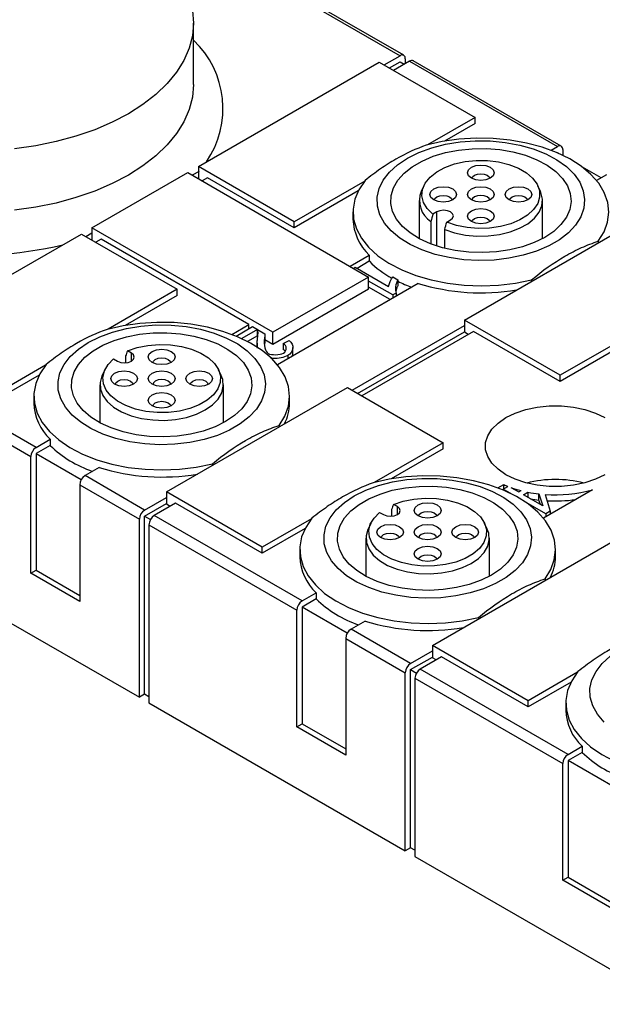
# Model space of a CAD drawing. Header units: millimetres. Extents: x 13 to 546, y 13 to 419.
# Tile 7 of 11: x 447 to 485, y 301 to 366. Entities that reach past the tile are written whole.
import ezdxf

# ---------------------------------------------------------------- set-up
doc = ezdxf.new("R2010")
doc.units = ezdxf.units.MM
doc.header["$LTSCALE"] = 2

msp = doc.modelspace()

# ---------------------------------------------------------------- linework, layer by layer
for p, q in [((452.836, 374.674), (471.857, 363.693)), ((472.107, 363.718), (453.086, 374.699)), ((458.128, 361.775), (458.128, 365.857)), ((470.796, 363.081), (471.857, 363.693)), ((472.493, 363.326), (471.433, 362.713)), ((472.211, 363.489), (472.211, 363.162)), ((472.493, 363.326), (482.322, 357.652)), ((482.572, 357.676), (472.743, 363.35)), ((458.457, 356.325), (470.478, 363.265)), ((470.478, 363.265), (476.842, 359.591)), ((471.15, 362.877), (471.857, 363.285)), ((471.857, 363.285), (472.14, 363.122)), ((476.842, 359.591), (473.675, 357.762)), ((476.842, 359.182), (476.842, 359.591)), ((476.842, 359.182), (474.809, 358.009)), ((481.898, 357.407), (482.322, 357.652)), ((482.676, 357.447), (482.676, 357.073)), ((482.322, 357.243), (482.314, 357.238)), ((482.383, 357.208), (482.322, 357.243)), ((458.457, 356.325), (458.457, 355.509)), ((464.821, 352.651), (458.457, 356.325)), ((485.221, 355.57), (483.992, 356.28)), ((451.386, 352.243), (457.75, 355.917)), ((457.75, 355.917), (469.771, 348.977)), ((458.503, 355.984), (458.05, 355.744)), ((458.422, 355.529), (458.457, 355.549)), ((459.058, 355.57), (458.705, 355.366)), ((464.821, 352.243), (459.058, 355.57)), ((485.575, 355.774), (484.921, 355.396)), ((469.511, 355.358), (464.821, 352.651)), ((473.445, 355.05), (473.269, 354.669)), ((481.193, 354.669), (481.017, 355.05)), ((469.083, 354.703), (464.821, 352.243)), ((473.131, 354.06), (473.131, 351.531)), ((481.331, 351.531), (481.331, 354.06)), ((468.731, 353.305), (468.731, 352.835)), ((474.297, 353.305), (474.039, 353.156)), ((474.297, 351.038), (474.297, 353.305)), ((476.135, 346.12), (488.156, 353.059)), ((451.386, 352.243), (451.386, 351.427)), ((463.407, 345.304), (451.386, 352.243)), ((464.821, 352.243), (464.821, 352.651)), ((473.909, 352.673), (473.909, 351.175)), ((474.959, 352.625), (475.216, 352.774)), ((438.658, 344.895), (450.679, 351.835)), ((450.679, 351.835), (457.043, 348.161)), ((451.386, 351.902), (450.986, 351.658)), ((474.828, 350.886), (474.828, 352.142)), ((451.351, 351.447), (451.386, 351.467)), ((451.987, 351.488), (451.634, 351.284)), ((461.816, 345.814), (451.987, 351.488)), ((485.035, 351.361), (485.035, 351.258)), ((468.534, 349.692), (469.818, 350.433)), ((469.818, 350.433), (469.818, 350.025)), ((468.77, 349.555), (468.887, 349.622)), ((468.887, 349.622), (471.099, 348.345)), ((469.818, 350.025), (469.004, 349.555)), ((469.771, 348.977), (463.407, 345.304)), ((469.771, 348.161), (469.771, 348.977)), ((471.375, 348.988), (471.711, 348.794)), ((473.071, 348.556), (463.708, 343.15)), ((471.379, 347.783), (469.771, 348.711)), ((471.202, 347.477), (469.771, 348.303)), ((471.711, 348.794), (471.711, 348.385)), ((480.599, 348.697), (480.599, 348.8)), ((457.043, 348.161), (452.462, 345.516)), ((457.043, 347.753), (453.596, 345.763)), ((457.043, 347.753), (457.043, 348.161)), ((469.771, 348.161), (463.407, 344.487)), ((471.603, 347.912), (471.379, 347.783)), ((471.379, 347.783), (471.379, 347.579)), ((471.603, 347.912), (471.603, 347.708)), ((460.685, 345.161), (461.816, 345.814)), ((460.965, 345.049), (462.053, 345.677)), ((461.816, 345.54), (461.816, 345.814)), ((462.053, 345.677), (462.387, 345.484)), ((468.675, 341.446), (476.135, 345.753)), ((476.135, 346.12), (476.135, 345.303)), ((482.499, 342.446), (476.135, 346.12)), ((462.387, 345.484), (461.345, 344.883)), ((462.387, 345.076), (461.727, 344.695)), ((462.387, 345.484), (462.387, 345.076)), ((462.39, 345.482), (462.88, 345.2)), ((462.39, 345.074), (462.39, 345.482)), ((462.399, 345.041), (462.39, 345.074)), ((462.88, 345.2), (462.88, 344.791)), ((463.407, 344.487), (463.407, 345.304)), ((469.029, 341.242), (476.135, 345.344)), ((476.736, 345.365), (469.311, 341.079)), ((476.382, 345.161), (476.135, 345.303)), ((482.499, 342.038), (476.736, 345.365)), ((487.188, 345.153), (482.499, 342.446)), ((462.364, 344.577), (462.364, 344.266)), ((462.859, 344.935), (462.859, 344.527)), ((463.407, 344.487), (462.88, 344.791)), ((464.101, 344.567), (464.495, 344.752)), ((464.101, 344.567), (464.101, 344.159)), ((486.761, 344.498), (482.499, 342.038)), ((453.615, 343.731), (453.615, 343.278)), ((454.003, 343.916), (453.745, 344.064)), ((454.003, 343.385), (454.003, 343.916)), ((464.394, 343.75), (464.394, 343.546)), ((464.716, 343.893), (464.692, 343.719)), ((464.735, 343.893), (464.735, 344.301)), ((447.674, 337.65), (437.845, 343.324)), ((448.298, 343.112), (445.022, 341.222)), ((452.826, 343.534), (453.083, 343.385)), ((437.492, 342.711), (447.32, 337.037)), ((447.87, 342.457), (445.022, 340.813)), ((452.232, 342.804), (452.056, 342.423)), ((459.98, 342.423), (459.804, 342.804)), ((482.499, 342.038), (482.499, 342.446)), ((451.918, 341.814), (451.918, 339.285)), ((460.118, 339.285), (460.118, 341.814)), ((456.336, 334.69), (468.357, 341.63)), ((468.357, 341.63), (474.721, 337.956)), ((447.518, 341.059), (447.518, 340.589)), ((464.518, 340.589), (464.518, 341.059)), ((463.822, 339.115), (463.822, 339.012)), ((447.674, 337.65), (448.605, 338.187)), ((448.605, 338.187), (448.605, 337.779)), ((474.721, 337.956), (470.139, 335.311)), ((474.721, 337.548), (474.721, 337.956)), ((448.605, 337.779), (447.674, 337.241)), ((447.674, 337.241), (450.677, 335.508)), ((447.674, 337.241), (447.674, 329.484)), ((474.721, 337.548), (471.274, 335.558)), ((447.32, 329.28), (447.32, 337.037)), ((459.386, 336.451), (459.386, 336.554)), ((451.858, 336.31), (450.927, 335.772)), ((454.886, 333.486), (450.927, 335.772)), ((478.362, 334.955), (478.747, 335.178)), ((478.747, 334.892), (478.747, 335.178)), ((450.573, 335.16), (454.533, 332.874)), ((450.573, 335.16), (450.573, 327.402)), ((456.336, 334.69), (456.336, 333.874)), ((462.7, 331.016), (456.336, 334.69)), ((478.721, 334.877), (479.034, 335.057)), ((479.294, 334.546), (478.721, 334.877)), ((478.721, 334.877), (478.721, 334.811)), ((479.232, 334.983), (479.745, 334.687)), ((479.745, 334.687), (479.903, 334.778)), ((480.064, 334.502), (480.361, 334.674)), ((480.361, 334.674), (480.361, 334.331)), ((481.092, 334.56), (481.341, 333.766)), ((481.092, 334.152), (481.092, 334.56)), ((484.65, 334.83), (481.385, 332.945)), ((481.498, 334.523), (481.834, 333.408)), ((454.886, 333.486), (456.336, 334.323)), ((454.886, 333.078), (456.336, 333.915)), ((456.937, 333.935), (455.523, 333.119)), ((456.583, 333.731), (456.336, 333.874)), ((462.7, 330.608), (456.937, 333.935)), ((481.341, 333.766), (480.064, 334.502)), ((481.55, 333.244), (480.091, 334.086)), ((481.185, 333.856), (481.092, 334.152)), ((470.504, 333.329), (470.761, 333.18)), ((471.293, 333.526), (471.293, 333.072)), ((471.68, 333.711), (471.423, 333.859)), ((471.68, 333.18), (471.68, 333.711)), ((481.834, 333.408), (481.55, 333.244)), ((481.55, 333.244), (481.55, 333.04)), ((481.834, 333.408), (481.834, 333.204)), ((454.533, 321.034), (454.533, 332.874)), ((454.886, 321.238), (454.886, 333.078)), ((454.886, 333.078), (455.273, 332.855)), ((465.352, 327.445), (455.523, 333.119)), ((465.975, 332.907), (462.7, 331.016)), ((469.909, 332.599), (469.734, 332.217)), ((477.657, 332.217), (477.482, 332.599)), ((455.169, 332.506), (455.169, 320.666)), ((455.169, 332.506), (464.998, 326.832)), ((465.548, 332.252), (462.7, 330.608)), ((469.595, 331.608), (469.595, 329.08)), ((474.014, 324.485), (486.035, 331.425)), ((477.795, 329.08), (477.795, 331.608)), ((437.492, 330.871), (454.533, 321.034)), ((462.7, 330.608), (462.7, 331.016)), ((465.195, 330.854), (465.195, 330.384)), ((482.195, 330.384), (482.195, 330.854)), ((447.32, 329.28), (447.674, 329.484)), ((450.573, 327.402), (447.32, 329.28)), ((447.674, 329.484), (450.573, 327.811)), ((481.5, 328.91), (481.5, 328.807)), ((465.352, 327.445), (466.283, 327.982)), ((466.283, 327.982), (466.283, 327.574)), ((466.283, 327.574), (465.352, 327.036)), ((464.998, 319.075), (464.998, 326.832)), ((465.352, 327.036), (465.352, 319.279)), ((468.354, 325.303), (465.352, 327.036)), ((469.536, 326.104), (468.604, 325.567)), ((477.064, 326.246), (477.064, 326.349)), ((472.564, 323.281), (468.604, 325.567)), ((468.251, 324.954), (472.211, 322.669)), ((468.251, 324.954), (468.251, 317.197)), ((472.564, 323.281), (474.014, 324.118)), ((474.014, 324.485), (474.014, 323.669)), ((480.378, 320.811), (474.014, 324.485)), ((472.564, 322.873), (474.014, 323.709)), ((474.615, 323.73), (473.201, 322.913)), ((474.261, 323.526), (474.014, 323.669)), ((480.378, 320.403), (474.615, 323.73)), ((472.564, 311.033), (472.564, 322.873)), ((472.564, 322.873), (472.95, 322.65)), ((483.029, 317.239), (473.201, 322.913)), ((472.211, 310.829), (472.211, 322.669)), ((472.847, 322.301), (472.847, 310.461)), ((472.847, 322.301), (482.676, 316.627)), ((483.653, 322.702), (480.378, 320.811)), ((483.225, 322.047), (480.378, 320.403)), ((454.886, 321.238), (454.533, 321.034)), ((455.169, 321.075), (454.886, 321.238)), ((480.378, 320.403), (480.378, 320.811)), ((455.169, 320.666), (472.211, 310.829)), ((482.873, 320.649), (482.873, 320.179)), ((464.998, 319.075), (465.352, 319.279)), ((468.251, 317.197), (464.998, 319.075)), ((465.352, 319.279), (468.251, 317.606)), ((483.029, 317.239), (483.961, 317.777)), ((483.961, 317.777), (483.961, 317.369)), ((483.961, 317.369), (483.029, 316.831)), ((482.676, 308.87), (482.676, 316.627)), ((483.029, 316.831), (483.029, 309.074)), ((486.032, 315.098), (483.029, 316.831)), ((472.564, 311.033), (472.211, 310.829)), ((472.847, 310.869), (472.564, 311.033)), ((472.847, 310.461), (489.888, 300.624)), ((482.676, 308.87), (483.029, 309.074)), ((483.029, 309.074), (485.928, 307.4)), ((485.928, 306.992), (482.676, 308.87))]:
    msp.add_line(p, q)
at = {"flags": 128}
for points in [[(458.057, 366.693), (458.128, 365.857), (458.057, 365.022), (457.845, 364.194), (457.493, 363.383), (457.004, 362.595), (456.385, 361.839), (455.64, 361.121), (454.776, 360.449), (453.803, 359.829), (452.729, 359.267), (451.565, 358.769), (450.322, 358.339), (449.012, 357.981), (447.647, 357.699), (446.242, 357.496)], [(458.128, 361.775), (458.057, 360.939), (457.845, 360.112), (457.493, 359.3), (457.004, 358.512), (456.385, 357.756), (455.64, 357.038), (454.776, 356.366), (453.803, 355.746), (452.729, 355.185), (451.565, 354.686), (450.322, 354.256), (449.012, 353.898), (447.647, 353.617), (446.242, 353.413)], [(485.035, 351.361), (485.416, 351.982), (485.649, 352.627), (485.731, 353.284), (485.659, 353.942), (485.435, 354.588), (485.064, 355.211), (484.551, 355.8), (483.906, 356.343), (483.141, 356.832), (482.269, 357.258), (481.306, 357.612), (480.27, 357.888), (479.179, 358.082), (478.053, 358.189), (476.912, 358.209), (475.777, 358.14), (474.668, 357.984), (473.605, 357.743)], [(472.352, 356.876), (473.114, 357.256), (473.964, 357.568), (474.884, 357.805), (475.854, 357.963), (476.853, 358.037), (477.86, 358.026), (478.854, 357.931), (479.813, 357.754), (480.717, 357.497), (481.547, 357.167), (482.285, 356.772), (482.915, 356.318), (483.424, 355.816), (483.801, 355.277), (484.038, 354.712), (484.13, 354.132), (484.075, 353.552), (483.874, 352.982), (483.531, 352.435), (483.054, 351.923), (482.453, 351.456), (481.741, 351.045), (480.932, 350.698), (480.045, 350.423), (479.098, 350.225), (478.111, 350.109), (477.105, 350.077), (476.102, 350.13), (475.123, 350.267), (474.189, 350.484), (473.319, 350.778), (472.533, 351.142), (471.848, 351.568), (471.277, 352.047), (470.832, 352.569), (470.525, 353.123), (470.36, 353.696), (470.341, 354.278), (470.47, 354.855), (470.742, 355.414), (471.153, 355.945), (471.694, 356.436), (472.352, 356.876)], [(481.474, 351.61), (480.776, 351.265), (479.996, 350.986), (479.151, 350.778), (478.26, 350.647), (477.346, 350.597), (476.429, 350.627), (475.531, 350.738), (474.672, 350.927), (473.874, 351.189), (473.154, 351.518), (472.53, 351.907), (472.016, 352.347), (471.624, 352.827), (471.364, 353.335), (471.241, 353.861), (471.259, 354.391), (471.416, 354.913), (471.71, 355.416), (472.133, 355.886), (472.676, 356.314), (473.326, 356.689), (474.067, 357.003), (474.882, 357.247), (475.752, 357.417), (476.657, 357.508), (477.576, 357.518), (478.486, 357.447), (479.367, 357.296), (480.198, 357.07), (480.959, 356.774), (481.633, 356.413), (482.204, 355.998), (482.658, 355.537), (482.985, 355.041), (483.177, 354.523), (483.23, 353.993), (483.142, 353.465), (482.916, 352.952), (482.556, 352.464), (482.072, 352.013), (481.474, 351.61)], [(474.039, 353.156), (473.664, 353.532), (473.421, 353.942), (473.317, 354.371), (473.356, 354.804), (473.539, 355.224), (473.856, 355.617), (474.298, 355.967), (474.847, 356.263), (475.484, 356.492), (476.185, 356.648), (476.925, 356.723), (477.675, 356.715), (478.41, 356.625), (479.101, 356.456), (479.723, 356.213), (480.254, 355.907), (480.674, 355.547), (480.968, 355.148), (481.124, 354.724), (481.137, 354.291), (481.007, 353.864), (480.738, 353.459), (480.34, 353.092), (479.829, 352.775), (479.221, 352.52), (478.541, 352.336), (477.813, 352.231), (477.063, 352.208), (476.319, 352.268), (475.609, 352.409), (474.959, 352.625)], [(477.231, 356.424), (477.571, 356.385), (477.859, 356.274), (478.052, 356.107), (478.12, 355.911), (478.052, 355.715), (477.859, 355.548), (477.571, 355.437), (477.231, 355.398), (476.891, 355.437), (476.603, 355.548), (476.41, 355.715), (476.343, 355.911), (476.41, 356.107), (476.603, 356.274), (476.891, 356.385), (477.231, 356.424)], [(476.633, 355.532), (476.677, 355.635), (476.807, 355.748), (477.001, 355.823), (477.231, 355.849)], [(477.231, 355.849), (477.461, 355.823), (477.655, 355.748), (477.785, 355.635), (477.829, 355.532)], [(469.543, 355.399), (469.127, 354.785), (468.856, 354.145), (468.737, 353.49), (468.771, 352.831), (468.957, 352.181), (469.293, 351.551), (469.772, 350.953), (470.385, 350.397), (471.121, 349.894), (471.968, 349.452), (472.91, 349.08), (473.93, 348.784), (475.009, 348.569), (476.128, 348.44), (477.267, 348.398), (478.406, 348.446), (479.523, 348.58), (480.599, 348.8)], [(473.843, 354.468), (473.91, 354.664), (474.103, 354.831), (474.391, 354.942), (474.731, 354.981), (475.071, 354.942), (475.359, 354.831), (475.552, 354.664), (475.62, 354.468), (475.552, 354.272), (475.359, 354.105), (475.071, 353.994), (474.731, 353.955), (474.391, 353.994), (474.103, 354.105), (473.91, 354.272), (473.843, 354.468)], [(476.603, 354.831), (476.891, 354.942), (477.231, 354.981), (477.571, 354.942), (477.859, 354.831), (478.052, 354.664), (478.12, 354.468), (478.052, 354.272), (477.859, 354.105), (477.571, 353.994), (477.231, 353.955), (476.891, 353.994), (476.603, 354.105), (476.41, 354.272), (476.343, 354.468), (476.41, 354.664), (476.603, 354.831)], [(480.62, 354.468), (480.552, 354.272), (480.359, 354.105), (480.071, 353.994), (479.731, 353.955), (479.391, 353.994), (479.103, 354.105), (478.91, 354.272), (478.843, 354.468), (478.91, 354.664), (479.103, 354.831), (479.391, 354.942), (479.731, 354.981), (480.071, 354.942), (480.359, 354.831), (480.552, 354.664), (480.62, 354.468)], [(474.133, 354.088), (474.177, 354.192), (474.307, 354.305), (474.501, 354.38), (474.731, 354.406), (474.961, 354.38), (475.155, 354.305), (475.285, 354.192), (475.329, 354.088)], [(474.828, 352.142), (475.485, 351.918), (476.203, 351.768), (476.957, 351.698), (477.719, 351.71), (478.465, 351.803), (479.169, 351.974), (479.805, 352.217), (480.352, 352.524), (480.79, 352.885), (481.106, 353.286), (481.287, 353.714), (481.328, 354.154), (481.227, 354.59), (481.193, 354.669)], [(476.807, 354.305), (476.677, 354.192), (476.633, 354.088)], [(477.829, 354.088), (477.785, 354.192), (477.655, 354.305), (477.461, 354.38), (477.231, 354.406), (477.001, 354.38), (476.807, 354.305)], [(479.133, 354.088), (479.177, 354.192), (479.307, 354.305), (479.501, 354.38), (479.731, 354.406), (479.961, 354.38), (480.155, 354.305), (480.285, 354.192), (480.329, 354.088)], [(477.231, 352.512), (476.891, 352.551), (476.603, 352.662), (476.41, 352.828), (476.343, 353.025), (476.41, 353.221), (476.603, 353.387), (476.891, 353.499), (477.231, 353.538), (477.571, 353.499), (477.859, 353.387), (478.052, 353.221), (478.12, 353.025), (478.052, 352.828), (477.859, 352.662), (477.571, 352.551), (477.231, 352.512)], [(475.216, 352.774), (475.357, 352.896), (475.406, 353.039), (475.357, 353.183), (475.216, 353.305), (475.005, 353.386), (474.756, 353.414), (474.507, 353.386), (474.297, 353.305)], [(476.633, 352.645), (476.677, 352.749), (476.807, 352.861), (477.001, 352.936), (477.231, 352.963), (477.461, 352.936), (477.655, 352.861), (477.785, 352.749), (477.829, 352.645)], [(451.139, 344.63), (451.901, 345.01), (452.751, 345.322), (453.671, 345.559), (454.641, 345.717), (455.64, 345.791), (456.647, 345.78), (457.641, 345.685), (458.6, 345.507), (459.504, 345.251), (460.334, 344.921), (461.072, 344.525), (461.702, 344.072), (462.211, 343.57), (462.588, 343.031), (462.825, 342.465), (462.917, 341.886), (462.861, 341.306), (462.66, 340.736), (462.318, 340.189), (461.841, 339.677), (461.24, 339.21), (460.528, 338.799), (459.719, 338.452), (458.832, 338.177), (457.885, 337.979), (456.898, 337.863), (455.892, 337.831), (454.889, 337.884), (453.91, 338.021), (452.975, 338.238), (452.106, 338.532), (451.32, 338.896), (450.634, 339.322), (450.063, 339.801), (449.619, 340.323), (449.311, 340.877), (449.147, 341.45), (449.128, 342.032), (449.257, 342.608), (449.529, 343.168), (449.94, 343.699), (450.48, 344.19), (451.139, 344.63)], [(463.822, 339.115), (464.203, 339.736), (464.436, 340.381), (464.518, 341.038), (464.446, 341.696), (464.222, 342.342), (463.851, 342.965), (463.338, 343.554), (462.693, 344.097), (461.927, 344.586), (461.056, 345.012), (460.093, 345.366), (459.057, 345.642), (457.966, 345.836), (456.84, 345.943), (455.699, 345.963), (454.564, 345.894), (453.455, 345.738), (452.392, 345.497)], [(460.26, 339.364), (459.563, 339.019), (458.783, 338.739), (457.937, 338.532), (457.047, 338.401), (456.133, 338.35), (455.216, 338.381), (454.317, 338.492), (453.459, 338.681), (452.661, 338.943), (451.941, 339.272), (451.317, 339.661), (450.803, 340.101), (450.411, 340.581), (450.151, 341.089), (450.028, 341.615), (450.045, 342.145), (450.203, 342.667), (450.497, 343.17), (450.92, 343.64), (451.463, 344.068), (452.112, 344.443), (452.853, 344.756), (453.669, 345.001), (454.539, 345.17), (455.444, 345.261), (456.362, 345.272), (457.273, 345.201), (458.154, 345.05), (458.985, 344.824), (459.746, 344.527), (460.42, 344.167), (460.991, 343.752), (461.445, 343.291), (461.772, 342.795), (461.964, 342.277), (462.017, 341.747), (461.929, 341.219), (461.702, 340.705), (461.343, 340.217), (460.858, 339.767), (460.26, 339.364)], [(453.745, 344.064), (454.396, 344.281), (455.106, 344.422), (455.85, 344.482), (456.599, 344.459), (457.328, 344.353), (458.008, 344.17), (458.615, 343.915), (459.127, 343.598), (459.525, 343.23), (459.794, 342.826), (459.924, 342.399), (459.911, 341.965), (459.754, 341.541), (459.461, 341.142), (459.041, 340.783), (458.51, 340.477), (457.888, 340.234), (457.197, 340.065), (456.462, 339.975), (455.711, 339.967), (454.972, 340.042), (454.271, 340.197), (453.634, 340.427), (453.085, 340.722), (452.643, 341.073), (452.325, 341.466), (452.143, 341.886), (452.103, 342.319), (452.207, 342.748), (452.451, 343.158), (452.826, 343.534)], [(453.083, 343.385), (453.294, 343.304), (453.543, 343.275), (453.792, 343.304), (454.003, 343.385), (454.143, 343.507), (454.193, 343.651), (454.143, 343.794), (454.003, 343.916)], [(456.018, 344.178), (456.358, 344.139), (456.646, 344.028), (456.839, 343.861), (456.906, 343.665), (456.839, 343.469), (456.646, 343.302), (456.358, 343.191), (456.018, 343.152), (455.678, 343.191), (455.39, 343.302), (455.197, 343.469), (455.129, 343.665), (455.197, 343.861), (455.39, 344.028), (455.678, 344.139), (456.018, 344.178)], [(448.33, 343.152), (447.913, 342.539), (447.643, 341.899), (447.524, 341.243), (447.558, 340.585), (447.744, 339.935), (448.08, 339.305), (448.558, 338.707), (449.172, 338.151), (449.908, 337.648), (450.755, 337.206), (451.697, 336.834), (452.716, 336.538), (453.796, 336.323), (454.915, 336.194), (456.054, 336.152), (457.193, 336.199), (458.31, 336.334), (459.386, 336.554)], [(455.42, 343.286), (455.464, 343.389), (455.594, 343.502), (455.788, 343.577), (456.018, 343.603)], [(456.018, 343.603), (456.247, 343.577), (456.442, 343.502), (456.572, 343.389), (456.616, 343.286)], [(452.056, 342.423), (452.049, 342.407), (451.927, 341.972), (451.947, 341.532), (452.108, 341.101), (452.405, 340.695), (452.826, 340.328), (453.358, 340.012), (453.983, 339.759), (454.678, 339.577), (455.419, 339.472), (456.181, 339.449), (456.937, 339.507), (457.662, 339.645), (458.329, 339.859), (458.917, 340.14), (459.404, 340.479), (459.774, 340.864), (460.013, 341.283), (460.115, 341.719), (460.074, 342.159), (459.98, 342.423)], [(452.629, 342.222), (452.697, 342.418), (452.89, 342.584), (453.178, 342.696), (453.518, 342.735), (453.858, 342.696), (454.146, 342.584), (454.339, 342.418), (454.406, 342.222), (454.339, 342.026), (454.146, 341.859), (453.858, 341.748), (453.518, 341.709), (453.178, 341.748), (452.89, 341.859), (452.697, 342.026), (452.629, 342.222)], [(455.39, 342.584), (455.678, 342.696), (456.018, 342.735), (456.358, 342.696), (456.646, 342.584), (456.839, 342.418), (456.906, 342.222), (456.839, 342.026), (456.646, 341.859), (456.358, 341.748), (456.018, 341.709), (455.678, 341.748), (455.39, 341.859), (455.197, 342.026), (455.129, 342.222), (455.197, 342.418), (455.39, 342.584)], [(459.406, 342.222), (459.339, 342.026), (459.146, 341.859), (458.858, 341.748), (458.518, 341.709), (458.178, 341.748), (457.89, 341.859), (457.697, 342.026), (457.629, 342.222), (457.697, 342.418), (457.89, 342.584), (458.178, 342.696), (458.518, 342.735), (458.858, 342.696), (459.146, 342.584), (459.339, 342.418), (459.406, 342.222)], [(452.92, 341.842), (452.964, 341.946), (453.094, 342.058), (453.288, 342.133), (453.518, 342.16), (453.747, 342.133), (453.942, 342.058), (454.072, 341.946), (454.116, 341.842)], [(455.594, 342.058), (455.464, 341.946), (455.42, 341.842)], [(456.616, 341.842), (456.572, 341.946), (456.442, 342.058), (456.247, 342.133), (456.018, 342.16), (455.788, 342.133), (455.594, 342.058)], [(457.92, 341.842), (457.964, 341.946), (458.094, 342.058), (458.288, 342.133), (458.518, 342.16), (458.747, 342.133), (458.942, 342.058), (459.072, 341.946), (459.116, 341.842)], [(456.018, 340.266), (455.678, 340.305), (455.39, 340.416), (455.197, 340.582), (455.129, 340.779), (455.197, 340.975), (455.39, 341.141), (455.678, 341.252), (456.018, 341.292), (456.358, 341.252), (456.646, 341.141), (456.839, 340.975), (456.906, 340.779), (456.839, 340.582), (456.646, 340.416), (456.358, 340.305), (456.018, 340.266)], [(455.42, 340.399), (455.464, 340.503), (455.594, 340.615), (455.788, 340.69), (456.018, 340.717), (456.247, 340.69), (456.442, 340.615), (456.572, 340.503), (456.616, 340.399)], [(478.893, 339.629), (479.514, 339.93), (480.216, 340.164), (480.977, 340.324), (481.775, 340.405), (482.586, 340.405), (483.384, 340.324), (484.146, 340.164), (484.848, 339.93), (485.469, 339.629)], [(485.469, 335.833), (484.848, 335.532), (484.146, 335.298), (483.384, 335.138), (482.586, 335.057), (481.775, 335.057), (480.977, 335.138), (480.216, 335.298), (479.514, 335.532), (478.893, 335.833), (478.372, 336.192), (477.966, 336.597), (477.689, 337.037), (477.548, 337.497), (477.548, 337.965), (477.689, 338.426), (477.966, 338.866), (478.372, 339.271), (478.893, 339.629)], [(468.816, 334.425), (469.579, 334.805), (470.429, 335.117), (471.349, 335.354), (472.318, 335.512), (473.318, 335.586), (474.325, 335.575), (475.319, 335.48), (476.278, 335.302), (477.182, 335.046), (478.012, 334.716), (478.749, 334.32), (479.38, 333.867), (479.889, 333.365), (480.266, 332.825), (480.502, 332.26), (480.594, 331.681), (480.539, 331.101), (480.338, 330.531), (479.996, 329.984), (479.519, 329.472), (478.918, 329.005), (478.205, 328.594), (477.397, 328.247), (476.51, 327.971), (475.562, 327.774), (474.575, 327.658), (473.569, 327.626), (472.566, 327.679), (471.587, 327.816), (470.653, 328.033), (469.784, 328.327), (468.998, 328.691), (468.312, 329.117), (467.741, 329.596), (467.297, 330.118), (466.989, 330.671), (466.824, 331.245), (466.806, 331.827), (466.934, 332.403), (467.207, 332.963), (467.618, 333.494), (468.158, 333.985), (468.816, 334.425)], [(481.5, 328.91), (481.881, 329.531), (482.114, 330.176), (482.195, 330.833), (482.124, 331.491), (481.9, 332.137), (481.528, 332.76), (481.015, 333.349), (480.37, 333.892), (479.605, 334.381), (478.733, 334.806), (477.771, 335.16), (476.734, 335.437), (475.643, 335.631), (474.517, 335.738), (473.376, 335.758), (472.241, 335.689), (471.132, 335.533), (470.07, 335.292)], [(477.938, 329.159), (477.241, 328.814), (476.46, 328.534), (475.615, 328.327), (474.725, 328.196), (473.81, 328.145), (472.893, 328.176), (471.995, 328.287), (471.137, 328.475), (470.338, 328.738), (469.618, 329.067), (468.994, 329.456), (468.48, 329.896), (468.089, 330.375), (467.828, 330.884), (467.705, 331.409), (467.723, 331.94), (467.881, 332.462), (468.174, 332.965), (468.598, 333.435), (469.141, 333.863), (469.79, 334.238), (470.531, 334.551), (471.346, 334.796), (472.217, 334.965), (473.122, 335.056), (474.04, 335.066), (474.95, 334.996), (475.831, 334.845), (476.662, 334.619), (477.424, 334.322), (478.098, 333.962), (478.668, 333.547), (479.122, 333.086), (479.449, 332.59), (479.642, 332.072), (479.694, 331.542), (479.607, 331.014), (479.38, 330.5), (479.02, 330.012), (478.536, 329.562), (477.938, 329.159)], [(471.423, 333.859), (472.074, 334.076), (472.784, 334.216), (473.527, 334.276), (474.277, 334.253), (475.006, 334.148), (475.686, 333.965), (476.293, 333.71), (476.805, 333.393), (477.202, 333.025), (477.471, 332.62), (477.602, 332.194), (477.588, 331.76), (477.432, 331.336), (477.139, 330.937), (476.719, 330.578), (476.188, 330.271), (475.565, 330.029), (474.874, 329.86), (474.14, 329.769), (473.389, 329.762), (472.65, 329.837), (471.949, 329.992), (471.312, 330.222), (470.762, 330.517), (470.321, 330.868), (470.003, 331.26), (469.821, 331.681), (469.781, 332.114), (469.885, 332.543), (470.129, 332.953), (470.504, 333.329)], [(473.695, 333.973), (474.036, 333.934), (474.324, 333.823), (474.516, 333.656), (474.584, 333.46), (474.516, 333.264), (474.324, 333.097), (474.036, 332.986), (473.695, 332.947), (473.355, 332.986), (473.067, 333.097), (472.875, 333.264), (472.807, 333.46), (472.875, 333.656), (473.067, 333.823), (473.355, 333.934), (473.695, 333.973)], [(470.761, 333.18), (470.972, 333.099), (471.221, 333.07), (471.469, 333.099), (471.68, 333.18), (471.821, 333.302), (471.871, 333.445), (471.821, 333.589), (471.68, 333.711)], [(473.098, 333.08), (473.141, 333.184), (473.271, 333.297), (473.466, 333.372), (473.695, 333.398)], [(473.695, 333.398), (473.925, 333.372), (474.12, 333.297), (474.25, 333.184), (474.293, 333.08)], [(466.008, 332.947), (465.591, 332.334), (465.321, 331.694), (465.201, 331.038), (465.235, 330.38), (465.422, 329.73), (465.757, 329.1), (466.236, 328.502), (466.849, 327.946), (467.586, 327.443), (468.433, 327.001), (469.374, 326.629), (470.394, 326.332), (471.473, 326.118), (472.593, 325.989), (473.732, 325.947), (474.87, 325.994), (475.988, 326.129), (477.064, 326.349)], [(469.734, 332.217), (469.726, 332.202), (469.605, 331.767), (469.625, 331.326), (469.786, 330.896), (470.082, 330.49), (470.504, 330.123), (471.036, 329.807), (471.66, 329.554), (472.355, 329.372), (473.097, 329.267), (473.859, 329.243), (474.615, 329.302), (475.34, 329.44), (476.007, 329.654), (476.595, 329.935), (477.082, 330.274), (477.451, 330.659), (477.691, 331.078), (477.792, 331.514), (477.752, 331.954), (477.657, 332.217)], [(470.307, 332.017), (470.375, 332.213), (470.567, 332.379), (470.855, 332.491), (471.195, 332.53), (471.536, 332.491), (471.824, 332.379), (472.016, 332.213), (472.084, 332.017), (472.016, 331.82), (471.824, 331.654), (471.536, 331.543), (471.195, 331.504), (470.855, 331.543), (470.567, 331.654), (470.375, 331.82), (470.307, 332.017)], [(470.598, 331.637), (470.641, 331.741), (470.771, 331.853), (470.966, 331.928), (471.195, 331.955), (471.425, 331.928), (471.62, 331.853), (471.75, 331.741), (471.793, 331.637)], [(473.067, 332.379), (473.355, 332.491), (473.695, 332.53), (474.036, 332.491), (474.324, 332.379), (474.516, 332.213), (474.584, 332.017), (474.516, 331.82), (474.324, 331.654), (474.036, 331.543), (473.695, 331.504), (473.355, 331.543), (473.067, 331.654), (472.875, 331.82), (472.807, 332.017), (472.875, 332.213), (473.067, 332.379)], [(474.293, 331.637), (474.25, 331.741), (474.12, 331.853), (473.925, 331.928), (473.695, 331.955), (473.466, 331.928), (473.271, 331.853)], [(477.084, 332.017), (477.016, 331.82), (476.824, 331.654), (476.536, 331.543), (476.195, 331.504), (475.855, 331.543), (475.567, 331.654), (475.375, 331.82), (475.307, 332.017), (475.375, 332.213), (475.567, 332.379), (475.855, 332.491), (476.195, 332.53), (476.536, 332.491), (476.824, 332.379), (477.016, 332.213), (477.084, 332.017)], [(475.598, 331.637), (475.641, 331.741), (475.771, 331.853), (475.966, 331.928), (476.195, 331.955), (476.425, 331.928), (476.62, 331.853), (476.75, 331.741), (476.793, 331.637)], [(473.271, 331.853), (473.141, 331.741), (473.098, 331.637)], [(473.695, 330.061), (473.355, 330.1), (473.067, 330.211), (472.875, 330.377), (472.807, 330.573), (472.875, 330.77), (473.067, 330.936), (473.355, 331.047), (473.695, 331.086), (474.036, 331.047), (474.324, 330.936), (474.516, 330.77), (474.584, 330.573), (474.516, 330.377), (474.324, 330.211), (474.036, 330.1), (473.695, 330.061)], [(473.098, 330.194), (473.141, 330.298), (473.271, 330.41), (473.466, 330.485), (473.695, 330.511), (473.925, 330.485), (474.12, 330.41), (474.25, 330.298), (474.293, 330.194)], [(485.419, 319.391), (484.975, 319.913), (484.667, 320.466), (484.502, 321.04), (484.484, 321.621), (484.612, 322.198), (484.885, 322.758), (485.295, 323.289), (485.836, 323.78)], [(483.685, 322.742), (483.269, 322.129), (482.998, 321.489), (482.879, 320.833), (482.913, 320.175), (483.099, 319.525), (483.435, 318.895), (483.914, 318.297), (484.527, 317.741), (485.264, 317.238), (486.11, 316.796), (487.052, 316.423), (488.072, 316.127), (489.151, 315.913), (490.27, 315.784), (491.409, 315.742), (492.548, 315.789), (493.665, 315.924), (494.741, 316.144)]]:
    msp.add_lwpolyline(points, dxfattribs=at)
for centre, radius, start, end in [((453.836, 360.178), 6.254, 325.44454, 46.65518), ((471.995, 363.524), 0.218, 350.78596, 129.20329), ((472.64, 363.121), 0.251, 65.69288, 125.61758), ((482.46, 357.482), 0.218, 350.78596, 129.20329), ((474.8, 354.059), 1.648, 158.27402, 237.27049), ((443.434, 376.618), 26.195, 242.90729, 283.26067), ((472.186, 352.952), 3.457, 181.94832, 226.77758), ((474.474, 354.675), 6.579, 224.96605, 241.39943), ((476.071, 357.584), 9.901, 243.87286, 249.66019), ((477.246, 362.057), 14.132, 252.81696, 279.60882), ((450.973, 340.706), 3.457, 181.94832, 226.77758), ((461.5, 340.607), 3.018, 332.60855, 359.66248), ((448.088, 337.002), 0.768, 122.60548, 177.39452), ((453.953, 343.344), 7.718, 226.13876, 250.81163), ((456.033, 349.811), 14.132, 252.81696, 279.60882), ((451.341, 335.125), 0.768, 122.60548, 177.39452), ((481.423, 341.154), 6.548, 245.88085, 248.60121), ((482.181, 327.761), 7.758, 75.80953, 104.19047), ((481.801, 342.19), 7.651, 250.3825, 255.64414), ((482.116, 343.545), 9.043, 258.8129, 263.50043), ((482.187, 343.779), 9.282, 265.74497, 285.38638), ((482.123, 343.188), 9.095, 259.90909, 263.49364), ((482.182, 343.659), 9.569, 266.65933, 278.1316), ((455.301, 332.839), 0.768, 122.60548, 177.39452), ((455.937, 332.471), 0.768, 122.60548, 177.39452), ((468.65, 330.501), 3.457, 181.94832, 226.77758), ((479.178, 330.401), 3.018, 332.60855, 359.66248), ((465.766, 326.797), 0.768, 122.60548, 177.39452), ((471.631, 333.139), 7.718, 226.13876, 250.81163), ((473.711, 339.606), 14.132, 252.81696, 279.60882), ((469.018, 324.92), 0.768, 122.60548, 177.39452), ((472.978, 322.634), 0.768, 122.60548, 177.39452), ((473.615, 322.266), 0.768, 122.60548, 177.39452), ((486.328, 320.296), 3.457, 181.94832, 226.77758), ((483.443, 316.592), 0.768, 122.60548, 177.39452), ((489.308, 322.934), 7.718, 226.13876, 250.81163)]:
    msp.add_arc(centre, radius, start, end)
for points, knots in [([(473.605, 357.743), (472.932, 357.507), (472.257, 357.201), (471.24, 356.614), (470.901, 356.398), (470.22, 355.925), (469.88, 355.669), (469.543, 355.399)], [0, 0, 0, 0, 0.5, 0.5, 0.75, 0.75, 1, 1, 1, 1]), ([(480.599, 348.8), (481.332, 349.403), (482.068, 349.93), (483.181, 350.574), (483.553, 350.764), (484.299, 351.098), (484.668, 351.24), (485.035, 351.361)], [0, 0, 0, 0, 0.5, 0.5, 0.75, 0.75, 1, 1, 1, 1]), ([(471.711, 348.385), (471.698, 348.362), (471.672, 348.317), (471.642, 348.246), (471.618, 348.176), (471.601, 348.116), (471.588, 348.059), (471.582, 348.025), (471.577, 348.003)], [0, 0, 0, 0, 0.184621, 0.369155, 0.553658, 0.738148, 0.830381, 1, 1, 1, 1]), ([(452.392, 345.497), (451.719, 345.261), (451.044, 344.955), (450.027, 344.368), (449.687, 344.152), (449.007, 343.679), (448.667, 343.423), (448.33, 343.152)], [0, 0, 0, 0, 0.5, 0.5, 0.75, 0.75, 1, 1, 1, 1]), ([(462.396, 344.246), (462.393, 344.259), (462.388, 344.281), (462.383, 344.315), (462.378, 344.347), (462.374, 344.379), (462.37, 344.422), (462.367, 344.465), (462.365, 344.508), (462.364, 344.54), (462.364, 344.583), (462.364, 344.626), (462.366, 344.669), (462.369, 344.711), (462.373, 344.754), (462.378, 344.806), (462.382, 344.836), (462.385, 344.856)], [0, 0, 0, 0, 0.060314, 0.113044, 0.165773, 0.218502, 0.271232, 0.376695, 0.429424, 0.482153, 0.534882, 0.640344, 0.693073, 0.745802, 0.851263, 0.903991, 1, 1, 1, 1]), ([(464.394, 343.75), (464.253, 343.695), (463.961, 343.581), (463.537, 343.545), (463.301, 343.571), (463.244, 343.577)], [0, 0, 0, 0, 0.414004, 0.856852, 1, 1, 1, 1]), ([(464.221, 344.043), (464.212, 344.059), (464.188, 344.102), (464.134, 344.137), (464.101, 344.159)], [0, 0, 0, 0, 0.361224, 1, 1, 1, 1]), ([(459.386, 336.554), (460.118, 337.157), (460.855, 337.684), (461.968, 338.328), (462.34, 338.518), (463.086, 338.852), (463.455, 338.993), (463.822, 339.115)], [0, 0, 0, 0, 0.5, 0.5, 0.75, 0.75, 1, 1, 1, 1]), ([(470.07, 335.292), (469.397, 335.055), (468.722, 334.749), (467.705, 334.163), (467.365, 333.947), (466.684, 333.474), (466.344, 333.218), (466.008, 332.947)], [0, 0, 0, 0, 0.5, 0.5, 0.75, 0.75, 1, 1, 1, 1]), ([(477.064, 326.349), (477.796, 326.952), (478.533, 327.479), (479.645, 328.122), (480.018, 328.313), (480.763, 328.646), (481.133, 328.788), (481.5, 328.91)], [0, 0, 0, 0, 0.5, 0.5, 0.75, 0.75, 1, 1, 1, 1]), ([(487.747, 325.087), (487.075, 324.85), (486.399, 324.544), (485.382, 323.958), (485.043, 323.742), (484.362, 323.268), (484.022, 323.013), (483.685, 322.742)], [0, 0, 0, 0, 0.5, 0.5, 0.75, 0.75, 1, 1, 1, 1])]:
    msp.add_open_spline(points, degree=3, knots=knots)
for points in [[(474.039, 353.156), (473.996, 352.995), (473.952, 352.834), (473.909, 352.673)], [(474.828, 352.142), (474.872, 352.303), (474.915, 352.464), (474.959, 352.625)], [(471.099, 348.345), (471.105, 348.486), (471.273, 348.859), (471.375, 348.988)], [(471.711, 348.794), (471.556, 348.547), (471.511, 348.07), (471.603, 347.912)], [(462.385, 344.856), (462.436, 345.183), (462.426, 345.392), (462.39, 345.482)], [(462.88, 345.2), (462.88, 345.11), (462.873, 345.02), (462.859, 344.935)], [(462.859, 344.935), (462.779, 344.451), (462.896, 344.011), (463.094, 343.896)], [(462.88, 344.791), (462.88, 344.702), (462.873, 344.611), (462.859, 344.527)], [(464.116, 343.921), (464.366, 344.065), (464.364, 344.413), (464.101, 344.567)], [(464.495, 344.752), (464.857, 344.501), (464.797, 343.983), (464.394, 343.75)], [(453.745, 344.064), (453.702, 343.953), (453.658, 343.842), (453.615, 343.731)], [(463.094, 343.896), (463.301, 343.777), (463.879, 343.784), (464.116, 343.921)], [(471.423, 333.859), (471.38, 333.748), (471.336, 333.637), (471.293, 333.526)]]:
    msp.add_open_spline(points, degree=3)

doc.saveas('drawing.dxf')
